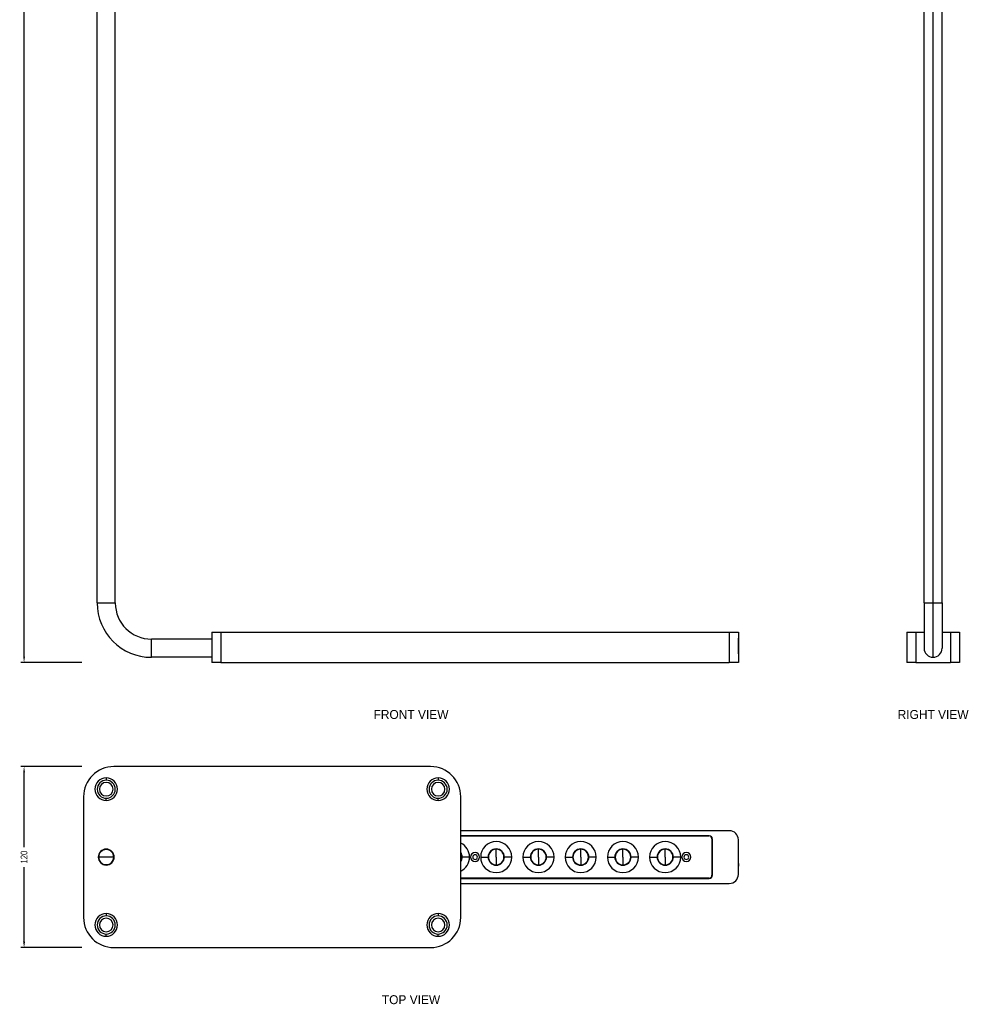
# Model space of a CAD drawing. Header units: millimetres. Extents: x -42 to 623, y -227 to 1079.
# Tile 1 of 2: x -42 to 585, y -227 to 426. Entities that reach past the tile are written whole.
import ezdxf
from ezdxf.enums import TextEntityAlignment as Align

# ---------------------------------------------------------------- set-up
doc = ezdxf.new("R2010")
doc.units = ezdxf.units.MM
for name, color, linetype, lineweight in [('ANNOTATION', 8, 'Continuous', 25), ('DIMENSIONS', 2, 'Continuous', 25), ('FRONT_VISIBLE', 7, 'Continuous', 25), ('RIGHT_VISIBLE', 5, 'Continuous', 25), ('TOP_VISIBLE', 3, 'Continuous', 25)]:
    doc.layers.add(name, color=color, linetype=linetype, lineweight=lineweight)
doc.styles.add('OpenSansCondensed-Light', font='OpenSansCondensed-Light.ttf')
doc.dimstyles.new('LUMATREE_DIM', dxfattribs={"dimtxt": 4.4388, "dimasz": 3.84696, "dimexe": 2.07144, "dimexo": 1.18368, "dimgap": 1.4796, "dimtad": 1, "dimdec": 1, "dimcen": 2.5, "dimazin": 3, "dimtfac": 1, "dimtmove": 0, "dimatfit": 3})

# ---------------------------------------------------------------- blocks, each defined once
blk = doc.blocks.new('_CLOSEDFILLED')
at = {"color": 0, "linetype": 'BYBLOCK'}
blk.add_solid([(-1, 0.16), (0, 0), (-1, -0.16)], dxfattribs=at)
blk = doc.blocks.new('*D2')
for p, q in [((-1.18, 986.4), (-41.53, 986.4)), ((-39.46, 504.3), (-39.46, 982.55)), ((-39.46, 3.85), (-39.46, 482.1)), ((-1.18, 0), (-41.53, 0))]:
    blk.add_line(p, q)
at = {"layer": 'Defpoints'}
for p in [(0, 986.4), (-39.46, 0), (0, 0)]:
    blk.add_point(p, dxfattribs=at)
at = {"layer": 'DIMENSIONS', "xscale": 3.84696000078, "yscale": 3.84696000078}
for p, rotation in [((-39.46, 986.4), 90), ((-39.46, 0), 270)]:
    blk.add_blockref('_CLOSEDFILLED', p, dxfattribs=dict(at, rotation=rotation))
at = {"layer": 'DIMENSIONS', "insert": (-39.46, 493.2), "char_height": 4.439, "attachment_point": 5, "rotation": 90, "style": 'OpenSansCondensed-Light'}
blk.add_mtext('986,4', dxfattribs=at)
blk = doc.blocks.new('*D3')
for p, q in [((-1.18, -69.05), (-41.53, -69.05)), ((-39.46, -122.39), (-39.46, -72.89)), ((-39.46, -185.2), (-39.46, -135.71)), ((-1.18, -189.05), (-41.53, -189.05))]:
    blk.add_line(p, q)
at = {"layer": 'Defpoints'}
for p in [(0, -69.05), (-39.46, -189.05), (0, -189.05)]:
    blk.add_point(p, dxfattribs=at)
at = {"layer": 'DIMENSIONS', "xscale": 3.84696000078, "yscale": 3.84696000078}
for p, rotation in [((-39.46, -69.05), 90), ((-39.46, -189.05), 270)]:
    blk.add_blockref('_CLOSEDFILLED', p, dxfattribs=dict(at, rotation=rotation))
at = {"layer": 'DIMENSIONS', "insert": (-39.46, -129.05), "char_height": 4.439, "attachment_point": 5, "rotation": 90, "style": 'OpenSansCondensed-Light'}
blk.add_mtext('120', dxfattribs=at)

msp = doc.modelspace()

# ---------------------------------------------------------------- linework, layer by layer
at = {"layer": 'FRONT_VISIBLE'}
for p, q in [((9, 39.4), (9, 969.4)), ((21, 39.4), (21, 969.4)), ((85, 20), (85, 0)), ((91, 20), (428, 20)), ((91, 20), (91, 0)), ((428, 20), (428, 0)), ((434, 20), (434, 0)), ((85, 15.4), (45, 15.4)), ((85, 3.4), (45, 3.4)), ((91, 0), (428, 0))]:
    msp.add_line(p, q, dxfattribs=at)
for points in [[(9, 39.4), (9.15, 39.4), (9.59, 39.4), (10.31, 39.4), (11.26, 39.4), (12.4, 39.4), (13.66, 39.4), (15, 39.4), (16.34, 39.4), (17.6, 39.4), (18.74, 39.4), (19.69, 39.4), (20.41, 39.4), (20.85, 39.4), (21, 39.4)], [(85, 20), (85.04, 20), (85.15, 20), (85.34, 20), (85.59, 20), (85.92, 20), (86.31, 20), (86.76, 20), (87.26, 20), (87.81, 20), (88.4, 20), (89.02, 20), (89.66, 20), (90.33, 20), (91, 20)], [(428, 20), (428.67, 20), (429.34, 20), (429.98, 20), (430.6, 20), (431.19, 20), (431.74, 20), (432.24, 20), (432.69, 20), (433.08, 20), (433.41, 20), (433.66, 20), (433.85, 20), (433.96, 20), (434, 20)], [(45, 3.4), (45, 3.55), (45, 3.99), (45, 4.71), (45, 5.66), (45, 6.8), (45, 8.06), (45, 9.4), (45, 10.74), (45, 12), (45, 13.14), (45, 14.09), (45, 14.81), (45, 15.25), (45, 15.4)], [(434.05, 14.35), (434.04, 15.35), (434.02, 15.76), (434.02, 15.95), (434.01, 16.05), (434, 16.1)], [(434.05, 10), (434.05, 10.49), (434.05, 10.97), (434.05, 11.44), (434.05, 11.89), (434.05, 12.31), (434.05, 12.71), (434.05, 13.08), (434.05, 13.4), (434.05, 13.68), (434.05, 13.92), (434.05, 14.11), (434.05, 14.24), (434.05, 14.32), (434.05, 14.35)], [(434.05, 10), (434, 10)], [(434.05, 5.65), (434.05, 5.68), (434.05, 5.76), (434.05, 5.89), (434.05, 6.08), (434.05, 6.32), (434.05, 6.6), (434.05, 6.92), (434.05, 7.29), (434.05, 7.69), (434.05, 8.11), (434.05, 8.56), (434.05, 9.03), (434.05, 9.51), (434.05, 10)], [(91, 0), (90.33, 0), (89.66, 0), (89.02, 0), (88.4, 0), (87.81, 0), (87.26, 0), (86.76, 0), (86.31, 0), (85.92, 0), (85.59, 0), (85.34, 0), (85.15, 0), (85.04, 0), (85, 0)], [(434, 0), (433.96, 0), (433.85, 0), (433.66, 0), (433.41, 0), (433.08, 0), (432.69, 0), (432.24, 0), (431.74, 0), (431.19, 0), (430.6, 0), (429.98, 0), (429.34, 0), (428.67, 0), (428, 0)], [(434.05, 5.65), (434.04, 4.65), (434.02, 4.24), (434.02, 4.05), (434.01, 3.95), (434, 3.9)]]:
    msp.add_lwpolyline(points, dxfattribs=at)
for radius in [36, 24]:
    msp.add_arc((45, 39.4), radius, 180, 270, dxfattribs=at)
at = {"layer": 'RIGHT_VISIBLE'}
for p, q in [((557.1, 39.4), (557.1, 969.4)), ((563.1, 39.4), (563.1, 969.4)), ((569.1, 39.4), (569.1, 969.4)), ((545.6, 20), (545.6, 0)), ((551.6, 20), (557.1, 20)), ((551.6, 20), (551.6, 0)), ((569.1, 20), (574.6, 20)), ((574.6, 20), (574.6, 0)), ((580.6, 20), (580.6, 0)), ((551.6, 0), (574.6, 0))]:
    msp.add_line(p, q, dxfattribs=at)
for points in [[(557.1, 39.4), (557.1, 33.55), (557.1, 30.69), (557.1, 27.92), (557.1, 25.26), (557.1, 22.73), (557.1, 20.37), (557.1, 18.19), (557.1, 16.21), (557.1, 14.46), (557.1, 13.67), (557.1, 12.94), (557.1, 12.28), (557.1, 11.68), (557.1, 11.15), (557.1, 10.69), (557.1, 10.3), (557.1, 9.98), (557.1, 9.72), (557.1, 9.54), (557.1, 9.44), (557.1, 9.4)], [(557.1, 39.4), (557.14, 39.4), (557.25, 39.4), (557.44, 39.4), (557.69, 39.4), (558.02, 39.4), (558.41, 39.4), (558.86, 39.4), (559.36, 39.4), (559.91, 39.4), (560.5, 39.4), (561.12, 39.4), (561.77, 39.4), (562.43, 39.4), (563.1, 39.4)], [(563.1, 39.4), (563.77, 39.4), (564.44, 39.4), (565.08, 39.4), (565.7, 39.4), (566.29, 39.4), (566.84, 39.4), (567.34, 39.4), (567.79, 39.4), (568.18, 39.4), (568.51, 39.4), (568.76, 39.4), (568.95, 39.4), (569.06, 39.4), (569.1, 39.4)], [(563.1, 3.4), (563.1, 3.63), (563.1, 4.3), (563.1, 5.42), (563.1, 6.97), (563.1, 8.92), (563.1, 11.25), (563.1, 13.94), (563.1, 16.95), (563.1, 20.25), (563.1, 23.78), (563.1, 27.51), (563.1, 31.39), (563.1, 35.37), (563.1, 39.4)], [(569.1, 39.4), (569.1, 33.55), (569.1, 30.69), (569.1, 27.92), (569.1, 25.26), (569.1, 22.73), (569.1, 20.37), (569.1, 18.19), (569.1, 16.21), (569.1, 14.46), (569.1, 13.67), (569.1, 12.94), (569.1, 12.28), (569.1, 11.68), (569.1, 11.15), (569.1, 10.69), (569.1, 10.3), (569.1, 9.98), (569.1, 9.72), (569.1, 9.54), (569.1, 9.44), (569.1, 9.4)], [(545.6, 20), (545.64, 20), (545.75, 20), (545.94, 20), (546.19, 20), (546.52, 20), (546.91, 20), (547.36, 20), (547.86, 20), (548.41, 20), (549, 20), (549.62, 20), (550.27, 20), (550.93, 20), (551.6, 20)], [(574.6, 20), (575.27, 20), (575.94, 20), (576.58, 20), (577.2, 20), (577.79, 20), (578.34, 20), (578.84, 20), (579.29, 20), (579.68, 20), (580.01, 20), (580.26, 20), (580.45, 20), (580.56, 20), (580.6, 20)], [(551.6, 0), (550.93, 0), (550.27, 0), (549.62, 0), (549, 0), (548.41, 0), (547.86, 0), (547.36, 0), (546.91, 0), (546.52, 0), (546.19, 0), (545.94, 0), (545.75, 0), (545.64, 0), (545.6, 0)], [(580.6, 0), (580.56, 0), (580.45, 0), (580.26, 0), (580.01, 0), (579.68, 0), (579.29, 0), (578.84, 0), (578.34, 0), (577.79, 0), (577.2, 0), (576.58, 0), (575.94, 0), (575.27, 0), (574.6, 0)]]:
    msp.add_lwpolyline(points, dxfattribs=at)
for start, end in [(179.99274, 180), (180, 270), (270, 360), (360, 0.00726)]:
    msp.add_arc((563.1, 9.4), 6, start, end, dxfattribs=at)
at = {"layer": 'TOP_VISIBLE'}
for p, q in [((230, -69.05), (20, -69.05)), ((15, -76.55), (15, -78.05)), ((235, -76.55), (235, -78.05)), ((0, -89.05), (0, -169.05)), ((15, -91.55), (15, -90.05)), ((235, -91.55), (235, -90.05)), ((250, -169.05), (250, -89.05)), ((428, -111.55), (250, -111.55)), ((414.7, -114.95), (250, -114.95)), ((250, -115.05), (414.5, -115.05)), ((416.5, -117.05), (416.5, -141.05)), ((416.7, -116.95), (416.7, -141.15)), ((416.7, -117.55), (416.5, -117.55)), ((416.5, -120.05), (416.7, -120.05)), ((434, -140.55), (434, -117.55)), ((255.81, -129.05), (250.9, -129.05)), ((263.19, -129.05), (268.1, -129.05)), ((283.81, -129.05), (278.9, -129.05)), ((291.19, -129.05), (296.1, -129.05)), ((311.81, -129.05), (306.9, -129.05)), ((319.19, -129.05), (324.1, -129.05)), ((339.81, -129.05), (334.9, -129.05)), ((347.19, -129.05), (352.1, -129.05)), ((367.81, -129.05), (362.9, -129.05)), ((375.19, -129.05), (380.1, -129.05)), ((395.81, -129.05), (390.9, -129.05)), ((414.5, -143.05), (250, -143.05)), ((250, -143.15), (414.7, -143.15)), ((416.7, -138.05), (416.5, -138.05)), ((416.5, -140.55), (416.7, -140.55)), ((250, -146.55), (428, -146.55)), ((15, -166.55), (15, -168.05)), ((235, -166.55), (235, -168.05)), ((15, -181.55), (15, -180.05)), ((235, -181.55), (235, -180.05)), ((20, -189.05), (230, -189.05))]:
    msp.add_line(p, q, dxfattribs=at)
for points in [[(273.5, -129.05), (273.5, -127.29), (273.5, -126.43), (273.5, -125.65), (273.5, -124.97), (273.5, -124.43), (273.5, -124.06), (273.5, -123.9)], [(301.5, -129.05), (301.5, -127.29), (301.5, -126.43), (301.5, -125.65), (301.5, -124.97), (301.5, -124.43), (301.5, -124.06), (301.5, -123.9)], [(329.5, -129.05), (329.5, -127.29), (329.5, -126.43), (329.5, -125.65), (329.5, -124.97), (329.5, -124.43), (329.5, -124.06), (329.5, -123.9)], [(357.5, -129.05), (357.5, -127.29), (357.5, -126.43), (357.5, -125.65), (357.5, -124.97), (357.5, -124.43), (357.5, -124.06), (357.5, -123.9)], [(385.5, -129.05), (385.5, -127.29), (385.5, -126.43), (385.5, -125.65), (385.5, -124.97), (385.5, -124.43), (385.5, -124.06), (385.5, -123.9)], [(434.05, -124.7), (434.03, -123.4), (434.01, -123.06), (434, -122.95)], [(20, -129.05), (18.68, -129.05), (17.45, -129.05), (16.29, -129.05), (15.23, -129.05), (14.26, -129.05), (13.38, -129.05), (12.6, -129.05), (11.91, -129.05), (11.33, -129.05), (10.85, -129.05), (10.48, -129.05), (10.21, -129.05), (10.05, -129.05), (10, -129.05)], [(273.5, -129.05), (273.5, -130.81), (273.5, -131.66), (273.5, -132.45), (273.5, -133.12), (273.5, -133.66), (273.5, -134.03), (273.5, -134.2)], [(301.5, -129.05), (301.5, -130.81), (301.5, -131.66), (301.5, -132.45), (301.5, -133.12), (301.5, -133.66), (301.5, -134.03), (301.5, -134.2)], [(329.5, -129.05), (329.5, -130.81), (329.5, -131.66), (329.5, -132.45), (329.5, -133.12), (329.5, -133.66), (329.5, -134.03), (329.5, -134.2)], [(357.5, -129.05), (357.5, -130.81), (357.5, -131.66), (357.5, -132.45), (357.5, -133.12), (357.5, -133.66), (357.5, -134.03), (357.5, -134.2)], [(385.5, -129.05), (385.5, -130.81), (385.5, -131.66), (385.5, -132.45), (385.5, -133.12), (385.5, -133.66), (385.5, -134.03), (385.5, -134.2)], [(434.05, -129.05), (434.05, -128.56), (434.05, -128.08), (434.05, -127.61), (434.05, -127.16), (434.05, -126.73), (434.05, -126.34), (434.05, -125.97), (434.05, -125.65), (434.05, -125.36), (434.05, -125.13), (434.05, -124.94), (434.05, -124.81), (434.05, -124.73), (434.05, -124.7)], [(434.05, -133.4), (434.05, -133.37), (434.05, -133.29), (434.05, -133.15), (434.05, -132.97), (434.05, -132.73), (434.05, -132.45), (434.05, -132.12), (434.05, -131.76), (434.05, -131.36), (434.05, -130.94), (434.05, -130.48), (434.05, -130.02), (434.05, -129.54), (434.05, -129.05)], [(434.05, -133.4), (434.03, -134.69), (434.01, -135.03), (434, -135.15)]]:
    msp.add_lwpolyline(points, dxfattribs=at)
for centre, radius, start, end in [((20, -89.05), 20, 90, 180), ((230, -89.05), 20, 0, 90), ((15, -84.05), 7.5, 90, 270), ((15, -84.05), 6, 90, 270), ((15, -84.05), 7.5, 270, 90), ((15, -84.05), 6, 270, 90), ((235, -84.05), 7.5, 90, 270), ((235, -84.05), 6, 90, 270), ((235, -84.05), 7.5, 270, 90), ((235, -84.05), 6, 270, 90), ((15, -84.05), 4.5, 90, 270), ((15, -84.05), 4.5, 270, 90), ((235, -84.05), 4.5, 90, 270), ((235, -84.05), 4.5, 270, 90), ((414.5, -117.05), 2, 0, 90), ((414.7, -116.95), 2, 0, 90), ((428, -117.55), 6, 0, 90), ((15, -129.05), 5.25, 0, 180), ((245.5, -129.05), 10.31, 0, 64.12356), ((273.5, -129.05), 10.31, 0, 180), ((273.5, -129.05), 5.4, 0, 180), ((273.5, -129.05), 5.15, 90, 270), ((273.5, -129.05), 5.15, 270, 90), ((301.5, -129.05), 10.31, 0, 180), ((301.5, -129.05), 5.4, 0, 180), ((301.5, -129.05), 5.15, 90, 270), ((301.5, -129.05), 5.15, 270, 90), ((329.5, -129.05), 10.31, 0, 180), ((329.5, -129.05), 5.4, 0, 180), ((329.5, -129.05), 5.15, 90, 270), ((329.5, -129.05), 5.15, 270, 90), ((357.5, -129.05), 10.31, 0, 180), ((357.5, -129.05), 5.4, 0, 180), ((357.5, -129.05), 5.15, 90, 270), ((357.5, -129.05), 5.15, 270, 90), ((385.5, -129.05), 10.31, 0, 180), ((385.5, -129.05), 5.4, 0, 180), ((385.5, -129.05), 5.15, 90, 270), ((385.5, -129.05), 5.15, 270, 90), ((15, -129.05), 5.25, 180, 0), ((15, -129.05), 5, 0, 180), ((15, -129.05), 5, 180, 0), ((245.5, -129.05), 5.4, 0, 33.55731), ((245.5, -129.05), 5.15, 330.90167, 29.09833), ((245.5, -129.05), 10.31, 295.87644, 360), ((245.5, -129.05), 5.4, 326.44269, 360), ((259.5, -129.05), 3, 0, 180), ((259.5, -129.05), 3, 180, 360), ((259.5, -129.05), 1.6, 0, 180), ((259.5, -129.05), 1.6, 180, 360), ((273.5, -129.05), 10.31, 180, 360), ((273.5, -129.05), 5.4, 180, 360), ((301.5, -129.05), 10.31, 180, 360), ((301.5, -129.05), 5.4, 180, 360), ((329.5, -129.05), 10.31, 180, 360), ((329.5, -129.05), 5.4, 180, 360), ((357.5, -129.05), 10.31, 180, 360), ((357.5, -129.05), 5.4, 180, 360), ((385.5, -129.05), 10.31, 180, 360), ((385.5, -129.05), 5.4, 180, 360), ((399.5, -129.05), 3, 0, 180), ((399.5, -129.05), 3, 180, 360), ((399.5, -129.05), 1.6, 0, 180), ((399.5, -129.05), 1.6, 180, 360), ((413.5, -129.05), 5.8, 56.51462, 58.85261), ((413.5, -129.05), 5.15, 51.58454, 54.37172), ((413.5, -129.05), 5.15, 305.62828, 308.41546), ((413.5, -129.05), 5.8, 301.14739, 303.48538), ((414.5, -141.05), 2, 270, 0), ((414.7, -141.15), 2, 270, 0), ((428, -140.55), 6, 270, 0), ((20, -169.05), 20, 180, 270), ((15, -174.05), 7.5, 90, 270), ((15, -174.05), 6, 90, 270), ((15, -174.05), 4.5, 90, 270), ((15, -174.05), 7.5, 270, 90), ((15, -174.05), 6, 270, 90), ((15, -174.05), 4.5, 270, 90), ((235, -174.05), 7.5, 90, 270), ((235, -174.05), 6, 90, 270), ((230, -169.05), 20, 270, 0), ((235, -174.05), 4.5, 90, 270), ((235, -174.05), 7.5, 270, 90), ((235, -174.05), 6, 270, 90), ((235, -174.05), 4.5, 270, 90)]:
    msp.add_arc(centre, radius, start, end, dxfattribs=at)

# ---------------------------------------------------------------- texts
at = {"layer": 'ANNOTATION'}
for s, p in [('FRONT VIEW', (217.03, -34.52)), ('RIGHT VIEW', (563.1, -34.52)), ('TOP VIEW', (217.03, -223.57))]:
    msp.add_text(s, height=5.918, dxfattribs=at).set_placement(p, align=Align.MIDDLE_CENTER)

# ---------------------------------------------------------------- dimensions: what is measured, and where the dimension line sits
at = {"layer": 'DIMENSIONS'}
for base, p1, p2, picture, middle in [((-39.46, 0), (0, 0), (0, 986.4), '*D2', (-39.46, 493.2)), ((-39.46, -189.05), (0, -189.05), (0, -69.05), '*D3', (-39.46, -129.05))]:
    dim = msp.add_linear_dim(base=base, p1=p1, p2=p2, angle=90, dimstyle='LUMATREE_DIM', dxfattribs=at)
    dim.commit()
    dim.dimension.update_dxf_attribs({"geometry": picture, "text_midpoint": middle})

doc.saveas('drawing.dxf')
